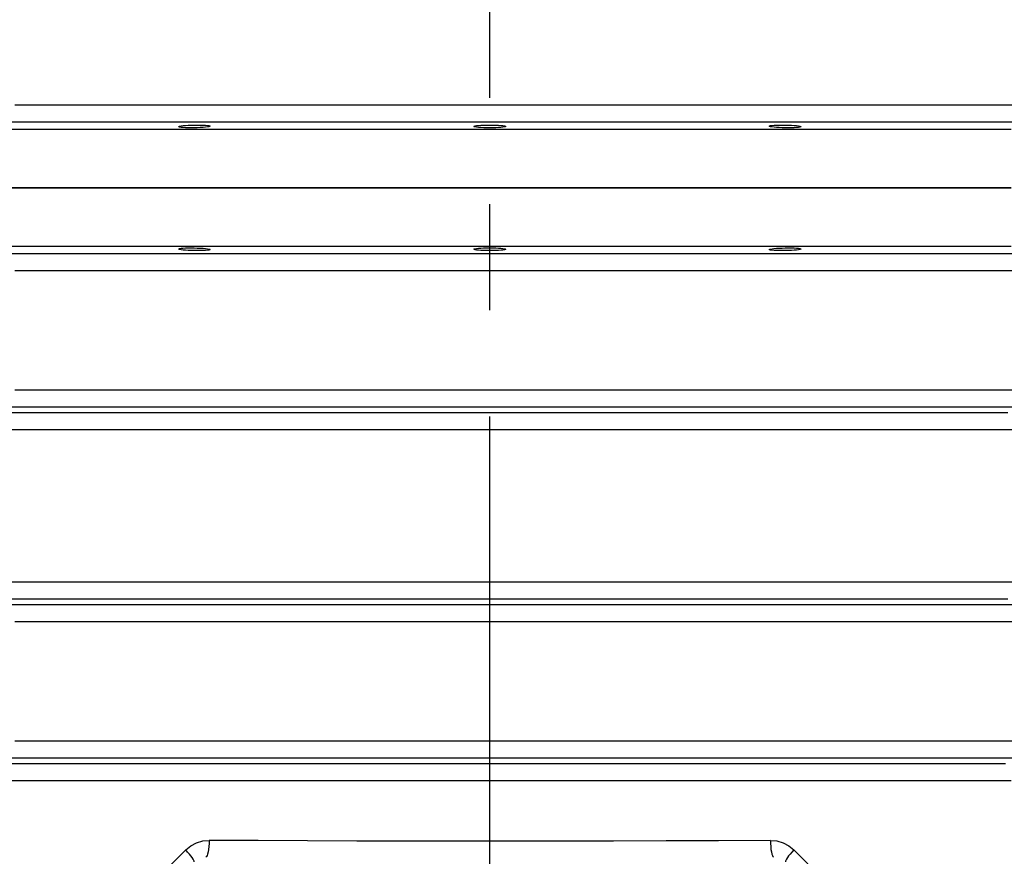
# Model space of a CAD drawing. Header units: millimetres. Extents: x 196 to 1773810, y -221320 to 153872.
# Tile 185 of 256: x 1163664 to 1164252, y -198764 to -198263. Entities that reach past the tile are written whole.
import ezdxf

# ---------------------------------------------------------------- set-up
doc = ezdxf.new("R2010")
doc.units = ezdxf.units.MM
doc.linetypes.add('CENTER', pattern=[50.8, 31.75, -6.35, 6.35, -6.35])
doc.layers.get('Defpoints').update_dxf_attribs({"lineweight": 18})
doc.layers.add('00_Основной', color=163, linetype='Continuous', lineweight=40)
doc.layers.add('ТМ-размеры', color=25, linetype='Continuous', lineweight=20)
doc.styles.add('SFINKS', font='SFINKS.shx', dxfattribs={"width": 0.7, "oblique": 15})
doc.dimstyles.new('кира-50', dxfattribs={"dimtxt": 150, "dimasz": 40, "dimexe": 15, "dimexo": 0, "dimgap": 20, "dimtad": 1, "dimdec": 0, "dimrnd": 5, "dimdsep": 46, "dimtxsty": 'SFINKS', "dimblk1": 'OBLIQUE', "dimblk2": 'OBLIQUE', "dimsah": 1, "dimcen": 2.5, "dimclrd": 252, "dimclre": 252, "dimclrt": 252, "dimadec": 0, "dimazin": 0, "dimtfac": 1, "dimtdec": 0, "dimtofl": 0, "dimtmove": 0, "dimatfit": 3, "dimldrblk": 'OBLIQUE', "dimfxl": 15, "dimtfill": 1, "dimtolj": 1, "dimtzin": 0, "dimlwd": 20, "dimlwe": 20, "dimarcsym": 0})

# ---------------------------------------------------------------- blocks, each defined once
blk = doc.blocks.new('_Oblique')
at = {"color": 0, "linetype": 'ByBlock', "lineweight": -2}
blk.add_line((-0.5, -0.5), (0.5, 0.5), dxfattribs=at)
blk = doc.blocks.new('*D61')
at = {"layer": 'Defpoints', "color": 0, "linetype": 'ByBlock', "lineweight": 50, "transparency": 16777216}
for p in [(1163944.68, -194978.27), (1163944.68, -203390.23), (1165379.01, -203390.23)]:
    blk.add_point(p, dxfattribs=at)
at = {"layer": 'ТМ-размеры', "color": 252, "linetype": 'ByBlock', "lineweight": 20, "transparency": 16777216}
for p, q in [((1163944.68, -194978.27), (1165394.01, -194978.27)), ((1165379.01, -194978.27), (1165379.01, -203390.23)), ((1163944.68, -203390.23), (1165394.01, -203390.23))]:
    blk.add_line(p, q, dxfattribs=at)
at = {"layer": 'ТМ-размеры', "color": 252, "linetype": 'ByBlock', "lineweight": 20, "transparency": 16777216, "xscale": 40, "yscale": 40, "zscale": 40}
for p, rotation in [((1165379.01, -194978.27), 90), ((1165379.01, -203390.23), 270)]:
    blk.add_blockref('_Oblique', p, dxfattribs=dict(at, rotation=rotation))
at = {"layer": 'ТМ-размеры', "color": 252, "linetype": 'ByBlock', "transparency": 16777216, "insert": (1165284.01, -199184.25), "char_height": 150, "attachment_point": 5, "rotation": 90, "style": 'SFINKS', "bg_fill": 3, "box_fill_scale": 1.1, "bg_fill_color": 256, "bg_fill_true_color": 13158600, "bg_fill_transparency": 0}
blk.add_mtext('\\A1;8410', dxfattribs=at)

msp = doc.modelspace()

# ---------------------------------------------------------------- linework, layer by layer
at = {"color": 252, "linetype": 'CENTER', "lineweight": 25, "ltscale": 10}
msp.add_line((1163944.68, -203390.23, 0.2), (1163944.68, -194978.28, 0.2), dxfattribs=at)
at = {"layer": '00_Основной', "color": 252, "lineweight": 25, "ltscale": 10, "elevation": 0.2}
for points in [[(1164267.12, -198314.6), (1164248, -198314.6), (1164228.68, -198314.6), (1164209.18, -198314.6), (1164189.51, -198314.6), (1164169.67, -198314.6), (1164149.69, -198314.6), (1164129.58, -198314.6), (1164109.33, -198314.6), (1164089, -198314.6), (1164068.55, -198314.6), (1164048.03, -198314.6), (1164027.44, -198314.6), (1164006.8, -198314.6), (1163986.11, -198314.6), (1163965.4, -198314.6), (1163944.68, -198314.6), (1163923.95, -198314.6), (1163903.24, -198314.6), (1163882.55, -198314.6), (1163861.91, -198314.6), (1163841.32, -198314.6), (1163820.8, -198314.6), (1163800.37, -198314.6), (1163780.02, -198314.6), (1163759.78, -198314.6), (1163739.66, -198314.6), (1163719.68, -198314.6), (1163699.84, -198314.6), (1163680.17, -198314.6), (1163660.67, -198314.6)], [(1163657.46, -198324.56), (1163677.19, -198324.56), (1163697.09, -198324.56), (1163717.14, -198324.56), (1163737.35, -198324.56), (1163757.7, -198324.56), (1163778.16, -198324.56), (1163798.73, -198324.56), (1163819.4, -198324.56), (1163840.16, -198324.56), (1163860.98, -198324.56), (1163881.86, -198324.56), (1163902.77, -198324.56), (1163923.71, -198324.56), (1163944.68, -198324.56), (1163965.64, -198324.56), (1163986.58, -198324.56), (1164007.49, -198324.56), (1164028.38, -198324.56), (1164049.19, -198324.56), (1164069.95, -198324.56), (1164090.62, -198324.56), (1164111.2, -198324.56), (1164131.66, -198324.56), (1164152, -198324.56), (1164172.21, -198324.56), (1164192.26, -198324.56), (1164212.16, -198324.56), (1164231.89, -198324.56), (1164251.42, -198324.56), (1164270.75, -198324.56)], [(1163944.68, -198329), (1163921.91, -198329), (1163899.15, -198329), (1163876.41, -198329), (1163853.73, -198329), (1163831.11, -198329), (1163808.58, -198329), (1163786.13, -198329), (1163763.79, -198329), (1163741.58, -198329), (1163719.5, -198329), (1163697.58, -198329), (1163675.84, -198329), (1163654.26, -198329)], [(1164256.45, -198329), (1164235.09, -198329), (1164213.53, -198329), (1164191.77, -198329), (1164169.85, -198329), (1164147.77, -198329), (1164125.56, -198329), (1164103.22, -198329), (1164080.77, -198329), (1164058.24, -198329), (1164035.62, -198329), (1164012.94, -198329), (1163990.2, -198329), (1163967.44, -198329), (1163944.68, -198329)], [(1163654.26, -198364), (1163675.84, -198364), (1163697.58, -198364), (1163719.5, -198364), (1163741.58, -198364), (1163763.79, -198364), (1163786.13, -198364), (1163808.58, -198364), (1163831.11, -198364), (1163853.73, -198364), (1163876.41, -198364), (1163899.15, -198364), (1163921.91, -198364), (1163944.68, -198364)], [(1163944.68, -198364), (1163921.91, -198364), (1163899.15, -198364), (1163876.41, -198364), (1163853.73, -198364), (1163831.11, -198364), (1163808.58, -198364), (1163786.13, -198364), (1163763.79, -198364), (1163741.58, -198364), (1163719.5, -198364), (1163697.58, -198364), (1163675.84, -198364), (1163654.26, -198364)], [(1163944.68, -198364), (1163967.44, -198364), (1163990.2, -198364), (1164012.94, -198364), (1164035.62, -198364), (1164058.24, -198364), (1164080.77, -198364), (1164103.22, -198364), (1164125.56, -198364), (1164147.77, -198364), (1164169.85, -198364), (1164191.77, -198364), (1164213.53, -198364), (1164235.09, -198364), (1164256.45, -198364)], [(1164256.45, -198364), (1164235.09, -198364), (1164213.53, -198364), (1164191.77, -198364), (1164169.85, -198364), (1164147.77, -198364), (1164125.56, -198364), (1164103.22, -198364), (1164080.77, -198364), (1164058.24, -198364), (1164035.62, -198364), (1164012.94, -198364), (1163990.2, -198364), (1163967.44, -198364), (1163944.68, -198364)], [(1163944.68, -198399.01), (1163921.91, -198399.01), (1163899.15, -198399.01), (1163876.41, -198399.01), (1163853.73, -198399.01), (1163831.11, -198399.01), (1163808.58, -198399.01), (1163786.13, -198399.01), (1163763.79, -198399.01), (1163741.58, -198399.01), (1163719.5, -198399.01), (1163697.58, -198399.01), (1163675.84, -198399.01), (1163654.26, -198399.01)], [(1164256.45, -198399.01), (1164235.09, -198399.01), (1164213.53, -198399.01), (1164191.77, -198399.01), (1164169.85, -198399.01), (1164147.77, -198399.01), (1164125.56, -198399.01), (1164103.22, -198399.01), (1164080.77, -198399.01), (1164058.24, -198399.01), (1164035.62, -198399.01), (1164012.94, -198399.01), (1163990.2, -198399.01), (1163967.44, -198399.01), (1163944.68, -198399.01)], [(1164270.75, -198403.45), (1164251.42, -198403.45), (1164231.89, -198403.45), (1164212.16, -198403.45), (1164192.26, -198403.45), (1164172.21, -198403.45), (1164152, -198403.45), (1164131.66, -198403.45), (1164111.2, -198403.45), (1164090.62, -198403.45), (1164069.95, -198403.45), (1164049.19, -198403.45), (1164028.38, -198403.45), (1164007.49, -198403.45), (1163986.58, -198403.45), (1163965.64, -198403.45), (1163944.68, -198403.45), (1163923.71, -198403.45), (1163902.77, -198403.45), (1163881.86, -198403.45), (1163860.98, -198403.45), (1163840.16, -198403.45), (1163819.4, -198403.45), (1163798.73, -198403.45), (1163778.16, -198403.45), (1163757.7, -198403.45), (1163737.35, -198403.45), (1163717.14, -198403.45), (1163697.09, -198403.45), (1163677.19, -198403.45), (1163657.46, -198403.45)], [(1163660.67, -198413.42), (1163680.17, -198413.42), (1163699.84, -198413.42), (1163719.68, -198413.42), (1163739.66, -198413.42), (1163759.78, -198413.42), (1163780.02, -198413.42), (1163800.37, -198413.42), (1163820.8, -198413.42), (1163841.32, -198413.42), (1163861.91, -198413.42), (1163882.55, -198413.42), (1163903.24, -198413.42), (1163923.95, -198413.42), (1163944.68, -198413.42), (1163965.4, -198413.42), (1163986.11, -198413.42), (1164006.8, -198413.42), (1164027.44, -198413.42), (1164048.03, -198413.42), (1164068.55, -198413.42), (1164089, -198413.42), (1164109.33, -198413.42), (1164129.58, -198413.42), (1164149.69, -198413.42), (1164169.67, -198413.42), (1164189.51, -198413.42), (1164209.18, -198413.42), (1164228.68, -198413.42), (1164248, -198413.42), (1164267.12, -198413.42)], [(1164267.12, -198485.08), (1164248, -198485.08), (1164228.68, -198485.08), (1164209.18, -198485.08), (1164189.51, -198485.08), (1164169.67, -198485.08), (1164149.69, -198485.08), (1164129.58, -198485.08), (1164109.33, -198485.08), (1164089, -198485.08), (1164068.55, -198485.08), (1164048.03, -198485.08), (1164027.44, -198485.08), (1164006.8, -198485.08), (1163986.11, -198485.08), (1163965.4, -198485.08), (1163944.68, -198485.08), (1163923.95, -198485.08), (1163903.24, -198485.08), (1163882.55, -198485.08), (1163861.91, -198485.08), (1163841.32, -198485.08), (1163820.8, -198485.08), (1163800.37, -198485.08), (1163780.02, -198485.08), (1163759.78, -198485.08), (1163739.66, -198485.08), (1163719.68, -198485.08), (1163699.84, -198485.08), (1163680.17, -198485.08), (1163660.67, -198485.08)], [(1163657.46, -198495.05), (1163677.19, -198495.05), (1163697.09, -198495.05), (1163717.14, -198495.05), (1163737.35, -198495.05), (1163757.7, -198495.05), (1163778.16, -198495.05), (1163798.73, -198495.05), (1163819.4, -198495.05), (1163840.16, -198495.05), (1163860.98, -198495.05), (1163881.86, -198495.05), (1163902.77, -198495.05), (1163923.71, -198495.05), (1163944.68, -198495.05), (1163965.64, -198495.05), (1163986.58, -198495.05), (1164007.49, -198495.05), (1164028.38, -198495.05), (1164049.19, -198495.05), (1164069.95, -198495.05), (1164090.62, -198495.05), (1164111.2, -198495.05), (1164131.66, -198495.05), (1164152, -198495.05), (1164172.21, -198495.05), (1164192.26, -198495.05), (1164212.16, -198495.05), (1164231.89, -198495.05), (1164251.42, -198495.05), (1164270.75, -198495.05)], [(1164254.54, -198498.7), (1164233.3, -198498.7), (1164211.88, -198498.7), (1164190.26, -198498.7), (1164168.48, -198498.7), (1164146.54, -198498.7), (1164124.47, -198498.7), (1164102.26, -198498.7), (1164079.95, -198498.7), (1164057.56, -198498.7), (1164035.06, -198498.7), (1164012.53, -198498.7), (1163989.94, -198498.7), (1163967.32, -198498.7), (1163944.68, -198498.7), (1163922.04, -198498.7), (1163899.42, -198498.7), (1163876.82, -198498.7), (1163854.29, -198498.7), (1163831.79, -198498.7), (1163809.4, -198498.7), (1163787.09, -198498.7), (1163764.88, -198498.7), (1163742.81, -198498.7), (1163720.87, -198498.7), (1163699.09, -198498.7), (1163677.48, -198498.7), (1163656.06, -198498.7)], [(1163653.01, -198508.66), (1163674.65, -198508.66), (1163696.49, -198508.66), (1163718.51, -198508.66), (1163740.68, -198508.66), (1163762.99, -198508.66), (1163785.42, -198508.66), (1163807.96, -198508.66), (1163830.61, -198508.66), (1163853.33, -198508.66), (1163876.1, -198508.66), (1163898.94, -198508.66), (1163921.8, -198508.66), (1163944.68, -198508.66), (1163967.56, -198508.66), (1163990.42, -198508.66), (1164013.25, -198508.66), (1164036.02, -198508.66), (1164058.74, -198508.66), (1164081.39, -198508.66), (1164103.93, -198508.66), (1164126.36, -198508.66), (1164148.67, -198508.66), (1164170.84, -198508.66), (1164192.86, -198508.66), (1164214.7, -198508.66), (1164236.34, -198508.66), (1164257.81, -198508.66)], [(1164257.81, -198599.84), (1164236.34, -198599.84), (1164214.7, -198599.84), (1164192.86, -198599.84), (1164170.84, -198599.84), (1164148.67, -198599.84), (1164126.36, -198599.84), (1164103.93, -198599.84), (1164081.39, -198599.84), (1164058.74, -198599.84), (1164036.02, -198599.84), (1164013.25, -198599.84), (1163990.42, -198599.84), (1163967.56, -198599.84), (1163944.68, -198599.84), (1163921.8, -198599.84), (1163898.94, -198599.84), (1163876.1, -198599.84), (1163853.33, -198599.84), (1163830.61, -198599.84), (1163807.96, -198599.84), (1163785.42, -198599.84), (1163762.99, -198599.84), (1163740.68, -198599.84), (1163718.51, -198599.84), (1163696.49, -198599.84), (1163674.65, -198599.84), (1163653.01, -198599.84)], [(1163656.06, -198609.8), (1163677.48, -198609.8), (1163699.09, -198609.8), (1163720.87, -198609.8), (1163742.81, -198609.8), (1163764.88, -198609.8), (1163787.09, -198609.8), (1163809.4, -198609.8), (1163831.79, -198609.8), (1163854.29, -198609.8), (1163876.82, -198609.8), (1163899.42, -198609.8), (1163922.04, -198609.8), (1163944.68, -198609.8), (1163967.32, -198609.8), (1163989.94, -198609.8), (1164012.53, -198609.8), (1164035.06, -198609.8), (1164057.56, -198609.8), (1164079.95, -198609.8), (1164102.26, -198609.8), (1164124.47, -198609.8), (1164146.54, -198609.8), (1164168.48, -198609.8), (1164190.26, -198609.8), (1164211.88, -198609.8), (1164233.3, -198609.8), (1164254.54, -198609.8)], [(1164270.75, -198613.46), (1164251.42, -198613.46), (1164231.89, -198613.46), (1164212.16, -198613.46), (1164192.26, -198613.46), (1164172.21, -198613.46), (1164152, -198613.46), (1164131.66, -198613.46), (1164111.2, -198613.46), (1164090.62, -198613.46), (1164069.95, -198613.46), (1164049.19, -198613.46), (1164028.38, -198613.46), (1164007.49, -198613.46), (1163986.58, -198613.46), (1163965.64, -198613.46), (1163944.68, -198613.46), (1163923.71, -198613.46), (1163902.77, -198613.46), (1163881.86, -198613.46), (1163860.98, -198613.46), (1163840.16, -198613.46), (1163819.4, -198613.46), (1163798.73, -198613.46), (1163778.16, -198613.46), (1163757.7, -198613.46), (1163737.35, -198613.46), (1163717.14, -198613.46), (1163697.09, -198613.46), (1163677.19, -198613.46), (1163657.46, -198613.46)], [(1163660.67, -198623.42), (1163680.17, -198623.42), (1163699.84, -198623.42), (1163719.68, -198623.42), (1163739.66, -198623.42), (1163759.78, -198623.42), (1163780.02, -198623.42), (1163800.37, -198623.42), (1163820.8, -198623.42), (1163841.32, -198623.42), (1163861.91, -198623.42), (1163882.55, -198623.42), (1163903.24, -198623.42), (1163923.95, -198623.42), (1163944.68, -198623.42), (1163965.4, -198623.42), (1163986.11, -198623.42), (1164006.8, -198623.42), (1164027.44, -198623.42), (1164048.03, -198623.42), (1164068.55, -198623.42), (1164089, -198623.42), (1164109.33, -198623.42), (1164129.58, -198623.42), (1164149.69, -198623.42), (1164169.67, -198623.42), (1164189.51, -198623.42), (1164209.18, -198623.42), (1164228.68, -198623.42), (1164248, -198623.42), (1164267.12, -198623.42)], [(1164267.12, -198695.09), (1164248, -198695.09), (1164228.68, -198695.09), (1164209.18, -198695.09), (1164189.51, -198695.09), (1164169.67, -198695.09), (1164149.69, -198695.09), (1164129.58, -198695.09), (1164109.33, -198695.09), (1164089, -198695.09), (1164068.55, -198695.09), (1164048.03, -198695.09), (1164027.44, -198695.09), (1164006.8, -198695.09), (1163986.11, -198695.09), (1163965.4, -198695.09), (1163944.68, -198695.09), (1163923.95, -198695.09), (1163903.24, -198695.09), (1163882.55, -198695.09), (1163861.91, -198695.09), (1163841.32, -198695.09), (1163820.8, -198695.09), (1163800.37, -198695.09), (1163780.02, -198695.09), (1163759.78, -198695.09), (1163739.66, -198695.09), (1163719.68, -198695.09), (1163699.84, -198695.09), (1163680.17, -198695.09), (1163660.67, -198695.09)], [(1163657.46, -198705.05), (1163677.19, -198705.05), (1163697.09, -198705.05), (1163717.14, -198705.05), (1163737.35, -198705.05), (1163757.7, -198705.05), (1163778.16, -198705.05), (1163798.73, -198705.05), (1163819.4, -198705.05), (1163840.16, -198705.05), (1163860.98, -198705.05), (1163881.86, -198705.05), (1163902.77, -198705.05), (1163923.71, -198705.05), (1163944.68, -198705.05), (1163965.64, -198705.05), (1163986.58, -198705.05), (1164007.49, -198705.05), (1164028.38, -198705.05), (1164049.19, -198705.05), (1164069.95, -198705.05), (1164090.62, -198705.05), (1164111.2, -198705.05), (1164131.66, -198705.05), (1164152, -198705.05), (1164172.21, -198705.05), (1164192.26, -198705.05), (1164212.16, -198705.05), (1164231.89, -198705.05), (1164251.42, -198705.05), (1164270.75, -198705.05)], [(1164253.18, -198708.7), (1164232.04, -198708.7), (1164210.7, -198708.7), (1164189.17, -198708.7), (1164167.48, -198708.7), (1164145.64, -198708.7), (1164123.67, -198708.7), (1164101.56, -198708.7), (1164079.34, -198708.7), (1164057.05, -198708.7), (1164034.66, -198708.7), (1164012.22, -198708.7), (1163989.72, -198708.7), (1163967.2, -198708.7), (1163944.68, -198708.7), (1163922.15, -198708.7), (1163899.63, -198708.7), (1163877.13, -198708.7), (1163854.7, -198708.7), (1163832.32, -198708.7), (1163810.01, -198708.7), (1163787.8, -198708.7), (1163765.7, -198708.7), (1163743.71, -198708.7), (1163721.87, -198708.7), (1163700.18, -198708.7), (1163678.65, -198708.7), (1163657.31, -198708.7)], [(1163654.26, -198718.67), (1163675.84, -198718.67), (1163697.58, -198718.67), (1163719.5, -198718.67), (1163741.58, -198718.67), (1163763.79, -198718.67), (1163786.13, -198718.67), (1163808.58, -198718.67), (1163831.11, -198718.67), (1163853.73, -198718.67), (1163876.41, -198718.67), (1163899.15, -198718.67), (1163921.91, -198718.67), (1163944.68, -198718.67), (1163967.44, -198718.67), (1163990.2, -198718.67), (1164012.94, -198718.67), (1164035.62, -198718.67), (1164058.24, -198718.67), (1164080.77, -198718.67), (1164103.22, -198718.67), (1164125.56, -198718.67), (1164147.77, -198718.67), (1164169.85, -198718.67), (1164191.77, -198718.67), (1164213.53, -198718.67), (1164235.09, -198718.67), (1164256.45, -198718.67)], [(1163762.82, -198760.15), (1163765.82, -198757.68), (1163769.27, -198755.86), (1163772.98, -198754.75), (1163776.83, -198754.4)], [(1163776.83, -198754.4), (1163776.79, -198756.32), (1163776.66, -198758.15), (1163776.49, -198759.84), (1163776.25, -198761.35), (1163775.96, -198762.6), (1163775.63, -198763.54), (1163775.28, -198764.15), (1163774.9, -198764.4)], [(1164112.52, -198754.4), (1164081.4, -198754.59), (1164050.13, -198754.75), (1164018.77, -198754.86), (1163987.34, -198754.95), (1163955.9, -198754.98), (1163924.46, -198754.98), (1163894.82, -198754.93), (1163865.2, -198754.85), (1163835.63, -198754.74), (1163806.17, -198754.58), (1163776.83, -198754.4)], [(1164112.52, -198754.4), (1164112.56, -198756.32), (1164112.69, -198758.15), (1164112.87, -198759.84), (1164113.11, -198761.35), (1164113.39, -198762.6), (1164113.72, -198763.54), (1164114.07, -198764.15), (1164114.45, -198764.4)], [(1164112.52, -198754.4), (1164116.37, -198754.75), (1164120.08, -198755.86), (1164123.53, -198757.68), (1164126.53, -198760.15)], [(1163762.82, -198760.15), (1163745.8, -198777.17), (1163729.22, -198793.74), (1163713.09, -198809.84)], [(1163767.8, -198767.22), (1163767.83, -198766.88), (1163767.66, -198766.35), (1163767.26, -198765.63), (1163766.68, -198764.75), (1163765.92, -198763.72), (1163765.01, -198762.6), (1163763.96, -198761.4), (1163762.82, -198760.15)], [(1164126.53, -198760.15), (1164125.39, -198761.4), (1164124.34, -198762.6), (1164123.43, -198763.72), (1164122.67, -198764.75), (1164122.09, -198765.63), (1164121.69, -198766.35), (1164121.52, -198766.88), (1164121.55, -198767.22)], [(1164176.26, -198809.84), (1164160.13, -198793.74), (1164143.55, -198777.17), (1164126.53, -198760.15)]]:
    msp.add_lwpolyline(points, dxfattribs=at)
for points in [[(1163761.25, -198326.8), (1163762.69, -198326.68), (1163764.34, -198326.58), (1163766.14, -198326.49), (1163767.98, -198326.45), (1163769.82, -198326.42), (1163771.61, -198326.44), (1163773.26, -198326.49), (1163774.69, -198326.56), (1163775.86, -198326.66), (1163776.73, -198326.79), (1163777.27, -198326.93), (1163777.45, -198327.08), (1163777.27, -198327.25), (1163776.7, -198327.41), (1163775.83, -198327.56), (1163774.66, -198327.72), (1163773.23, -198327.83), (1163771.57, -198327.94), (1163769.78, -198328.02), (1163767.94, -198328.07), (1163766.09, -198328.08), (1163764.3, -198328.07), (1163762.65, -198328.03), (1163761.21, -198327.96), (1163760.04, -198327.84), (1163759.16, -198327.73), (1163758.63, -198327.58), (1163758.44, -198327.44), (1163758.64, -198327.27), (1163759.19, -198327.11), (1163760.07, -198326.94)], [(1163937.97, -198326.68), (1163939.4, -198326.56), (1163941.07, -198326.49), (1163942.85, -198326.44), (1163944.69, -198326.42), (1163946.53, -198326.44), (1163948.32, -198326.49), (1163949.99, -198326.56), (1163951.41, -198326.68), (1163952.57, -198326.8), (1163953.45, -198326.94), (1163954, -198327.1), (1163954.18, -198327.27), (1163954, -198327.42), (1163953.45, -198327.58), (1163952.55, -198327.72), (1163951.38, -198327.84), (1163949.96, -198327.94), (1163948.29, -198328.03), (1163946.5, -198328.07), (1163944.67, -198328.08), (1163942.82, -198328.07), (1163941.04, -198328.03), (1163939.38, -198327.94), (1163937.95, -198327.84), (1163936.77, -198327.72), (1163935.89, -198327.58), (1163935.35, -198327.42), (1163935.17, -198327.25), (1163935.35, -198327.1), (1163935.91, -198326.94), (1163936.78, -198326.8)], [(1164114.68, -198326.56), (1164116.12, -198326.49), (1164117.78, -198326.44), (1164119.58, -198326.42), (1164121.41, -198326.45), (1164123.26, -198326.49), (1164125.05, -198326.58), (1164126.7, -198326.68), (1164128.13, -198326.8), (1164129.3, -198326.96), (1164130.17, -198327.11), (1164130.72, -198327.27), (1164130.91, -198327.44), (1164130.72, -198327.59), (1164130.17, -198327.73), (1164129.3, -198327.86), (1164128.11, -198327.96), (1164126.69, -198328.03), (1164125.03, -198328.07), (1164123.23, -198328.08), (1164121.4, -198328.07), (1164119.56, -198328.02), (1164117.77, -198327.94), (1164116.1, -198327.83), (1164114.68, -198327.7), (1164113.5, -198327.56), (1164112.62, -198327.41), (1164112.08, -198327.25), (1164111.9, -198327.08), (1164112.08, -198326.93), (1164112.63, -198326.79), (1164113.51, -198326.66)], [(1163761.25, -198401.21), (1163760.07, -198401.05), (1163759.19, -198400.9), (1163758.64, -198400.74), (1163758.44, -198400.57), (1163758.63, -198400.43), (1163759.16, -198400.28), (1163760.04, -198400.16), (1163761.2, -198400.05), (1163762.62, -198399.98), (1163764.27, -198399.94), (1163766.06, -198399.92), (1163767.91, -198399.94), (1163769.78, -198400), (1163771.57, -198400.06), (1163773.22, -198400.16), (1163774.64, -198400.29), (1163775.83, -198400.43), (1163776.7, -198400.6), (1163777.26, -198400.76), (1163777.45, -198400.91), (1163777.28, -198401.07), (1163776.75, -198401.22), (1163775.87, -198401.35), (1163774.7, -198401.45), (1163773.27, -198401.52), (1163771.61, -198401.58), (1163769.83, -198401.59), (1163767.98, -198401.56), (1163766.15, -198401.52), (1163764.36, -198401.44), (1163762.69, -198401.34)], [(1163937.97, -198401.34), (1163936.8, -198401.21), (1163935.91, -198401.07), (1163935.35, -198400.91), (1163935.17, -198400.76), (1163935.35, -198400.59), (1163935.91, -198400.43), (1163936.77, -198400.29), (1163937.94, -198400.16), (1163939.36, -198400.06), (1163941, -198399.98), (1163942.81, -198399.94), (1163944.66, -198399.92), (1163946.5, -198399.94), (1163948.29, -198399.98), (1163949.95, -198400.06), (1163951.38, -198400.16), (1163952.55, -198400.29), (1163953.43, -198400.43), (1163953.98, -198400.59), (1163954.18, -198400.74), (1163954, -198400.91), (1163953.46, -198401.07), (1163952.58, -198401.21), (1163951.43, -198401.34), (1163949.99, -198401.45), (1163948.34, -198401.52), (1163946.54, -198401.58), (1163944.69, -198401.59), (1163942.86, -198401.58), (1163941.07, -198401.52), (1163939.4, -198401.45)], [(1164114.68, -198401.45), (1164113.51, -198401.35), (1164112.63, -198401.22), (1164112.08, -198401.08), (1164111.9, -198400.93), (1164112.08, -198400.76), (1164112.63, -198400.6), (1164113.5, -198400.45), (1164114.66, -198400.3), (1164116.09, -198400.18), (1164117.74, -198400.06), (1164119.53, -198400), (1164121.38, -198399.94), (1164123.23, -198399.92), (1164125.03, -198399.94), (1164126.69, -198399.98), (1164128.11, -198400.05), (1164129.28, -198400.15), (1164130.16, -198400.28), (1164130.71, -198400.42), (1164130.91, -198400.57), (1164130.72, -198400.73), (1164130.19, -198400.9), (1164129.31, -198401.05), (1164128.14, -198401.21), (1164126.7, -198401.34), (1164125.05, -198401.44), (1164123.26, -198401.52), (1164121.42, -198401.56), (1164119.58, -198401.59), (1164117.78, -198401.58), (1164116.13, -198401.52)]]:
    msp.add_lwpolyline(points, close=True, dxfattribs=at)

# ---------------------------------------------------------------- next in the draw order: dimensions: what is measured, and where the dimension line sits
at = {"layer": 'ТМ-размеры', "color": 3, "linetype": 'ByBlock'}
dim = msp.add_linear_dim(base=(1165379.01, -203390.23, 0.2), p1=(1163944.68, -194978.27, 0.2), p2=(1163944.68, -203390.23, 0.2), angle=90, dimstyle='кира-50', dxfattribs=at)
dim.commit()
dim.dimension.update_dxf_attribs({"geometry": '*D61', "text_midpoint": (1165284.01, -199184.25, 0.2)})

doc.saveas('drawing.dxf')
